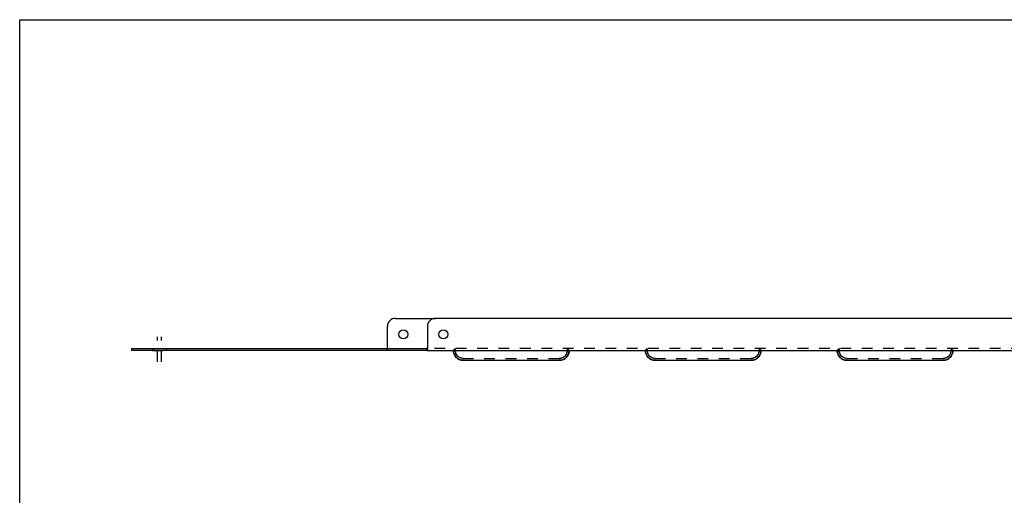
# Model space of a CAD drawing. Header units: inches. Extents: x 0 to 60.7, y 0 to 39.3.
# Tile 3 of 5: x 0 to 30.8, y 24.4 to 39.3. Entities that reach past the tile are written whole.
import ezdxf

# ---------------------------------------------------------------- set-up
doc = ezdxf.new("R2010")
doc.units = ezdxf.units.IN
doc.header["$LTSCALE"] = 3.339286
doc.header["$MEASUREMENT"] = 0
doc.linetypes.add('DASHED', pattern=[0.2, 0.1, -0.1])
doc.linetypes.add('HIDDEN', pattern=[0.2, 0.1, -0.1])
doc.layers.get('0').update_dxf_attribs({"linetype": 'CONTINUOUS'})
doc.layers.add('02___PRT_ALL_AXES', color=7, linetype='CONTINUOUS')
doc.layers.add('DEFAULT_2', color=8, linetype='HIDDEN')

msp = doc.modelspace()

# ---------------------------------------------------------------- linework, layer by layer
at = {"color": 7, "linetype": 'Continuous'}
for p, q in [((0, 0), (0, 39.286)), ((0, 39.286), (60.714, 39.286)), ((11.746, 29.951), (12.996, 29.951)), ((11.496, 29.011), (11.496, 29.701)), ((3.496, 29.011), (3.496, 28.951)), ((3.496, 29.011), (12.72, 29.011)), ((12.72, 29.011), (12.72, 28.951))]:
    msp.add_line(p, q, dxfattribs=at)
at = {"color": 3, "linetype": 'Continuous'}
for p, q in [((41.746, 29.951), (12.996, 29.951)), ((12.746, 29.701), (12.746, 28.98)), ((12.72, 28.951), (3.496, 28.951)), ((12.731, 28.951), (42.012, 28.951)), ((13.858, 28.639), (16.885, 28.639)), ((19.858, 28.639), (22.885, 28.639)), ((25.858, 28.639), (28.885, 28.639))]:
    msp.add_line(p, q, dxfattribs=at)
at = {"color": 7, "linetype": 'Continuous'}
for points in [[(11.496, 29.025), (11.492, 29.025), (11.489, 29.024), (11.486, 29.022), (11.483, 29.019)], [(12.733, 29.019), (12.73, 29.016), (12.727, 29.014), (12.724, 29.012), (12.72, 29.011)], [(12.746, 29.025), (12.742, 29.025), (12.739, 29.024), (12.736, 29.022), (12.733, 29.019)]]:
    msp.add_lwpolyline(points, dxfattribs=at)
at = {"color": 3, "linetype": 'Continuous'}
for points in [[(12.731, 28.958), (12.728, 28.954), (12.724, 28.952), (12.72, 28.951)], [(12.746, 28.98), (12.743, 28.976), (12.74, 28.971), (12.737, 28.967), (12.734, 28.962), (12.731, 28.958)]]:
    msp.add_lwpolyline(points, dxfattribs=at)
at = {"color": 7, "linetype": 'Continuous'}
msp.add_arc((11.746, 29.701), 0.25, 90, 180, dxfattribs=at)
at = {"color": 3, "linetype": 'Continuous'}
for centre, radius, start, end in [((12.996, 29.701), 0.25, 90, 180), ((13.871, 28.949), 0.31, 180.1042, 267.4773), ((16.871, 28.949), 0.31, 272.5227, 359.899), ((19.871, 28.949), 0.31, 180.1042, 267.4773), ((22.871, 28.949), 0.31, 272.5227, 359.899), ((25.871, 28.949), 0.31, 180.1042, 267.4773), ((28.871, 28.949), 0.31, 272.5227, 359.899)]:
    msp.add_arc(centre, radius, start, end, dxfattribs=at)
at = {"layer": '02___PRT_ALL_AXES', "color": 2, "linetype": 'DASHED'}
for p, q in [((4.309, 28.594), (4.309, 29.368)), ((4.434, 28.594), (4.434, 29.368))]:
    msp.add_line(p, q, dxfattribs=at)
at = {"layer": '02___PRT_ALL_AXES', "color": 8, "linetype": 'HIDDEN'}
for p, q in [((4.153, 29.011), (4.153, 28.951)), ((4.153, 29.011), (4.59, 29.011)), ((4.153, 28.951), (4.59, 28.951)), ((4.59, 29.011), (4.59, 28.951))]:
    msp.add_line(p, q, dxfattribs=at)
at = {"layer": '02___PRT_ALL_AXES', "color": 7, "linetype": 'Continuous'}
msp.add_circle((11.996, 29.451), 0.141, dxfattribs=at)
at = {"layer": '02___PRT_ALL_AXES', "color": 3, "linetype": 'Continuous'}
msp.add_circle((13.246, 29.451), 0.141, dxfattribs=at)
at = {"layer": 'DEFAULT_2', "color": 8, "linetype": 'HIDDEN'}
for p, q in [((11.47, 29.011), (11.47, 28.951)), ((11.496, 28.98), (11.496, 29.011)), ((42.023, 29.011), (12.72, 29.011)), ((12.731, 28.951), (12.72, 28.951)), ((13.561, 28.955), (13.562, 28.956)), ((13.561, 28.949), (13.561, 28.95)), ((13.621, 28.949), (13.561, 28.949)), ((13.567, 28.958), (13.562, 28.957)), ((13.562, 28.957), (13.563, 28.955)), ((13.563, 28.955), (13.566, 28.951)), ((13.621, 29.011), (13.566, 28.951)), ((13.574, 28.962), (13.567, 28.958)), ((13.621, 29.011), (13.621, 28.949)), ((17.121, 29.011), (17.121, 28.949)), ((17.121, 29.011), (17.176, 28.951)), ((17.121, 28.949), (17.181, 28.949)), ((17.161, 28.968), (17.158, 28.971)), ((17.181, 28.957), (17.181, 28.955)), ((17.181, 28.955), (17.181, 28.952)), ((17.181, 28.952), (17.181, 28.95)), ((17.181, 28.95), (17.181, 28.949)), ((19.561, 28.955), (19.562, 28.957)), ((19.561, 28.949), (19.561, 28.95)), ((19.621, 28.949), (19.561, 28.949)), ((19.567, 28.958), (19.562, 28.957)), ((19.621, 29.011), (19.566, 28.951)), ((19.574, 28.962), (19.567, 28.958)), ((19.621, 29.011), (19.621, 28.949)), ((23.121, 29.011), (23.121, 28.949)), ((23.121, 29.011), (23.176, 28.951)), ((23.121, 28.949), (23.181, 28.949)), ((23.161, 28.968), (23.158, 28.971)), ((23.176, 28.951), (23.18, 28.955)), ((23.18, 28.955), (23.181, 28.957)), ((23.181, 28.952), (23.181, 28.95)), ((23.181, 28.95), (23.181, 28.949)), ((25.561, 28.955), (25.562, 28.957)), ((25.561, 28.949), (25.561, 28.95)), ((25.621, 28.949), (25.561, 28.949)), ((25.567, 28.958), (25.562, 28.957)), ((25.562, 28.957), (25.563, 28.955)), ((25.563, 28.955), (25.566, 28.951)), ((25.621, 29.011), (25.566, 28.951)), ((25.574, 28.962), (25.567, 28.958)), ((25.621, 29.011), (25.621, 28.949)), ((29.121, 29.011), (29.121, 28.949)), ((29.121, 29.011), (29.176, 28.951)), ((29.121, 28.949), (29.181, 28.949)), ((29.161, 28.968), (29.158, 28.971)), ((29.181, 28.952), (29.181, 28.95)), ((29.181, 28.95), (29.181, 28.949)), ((13.776, 28.654), (13.731, 28.673)), ((13.859, 28.699), (16.884, 28.699)), ((16.919, 28.643), (16.871, 28.639)), ((19.871, 28.639), (19.823, 28.643)), ((19.859, 28.699), (22.884, 28.699)), ((23.079, 28.81), (23.048, 28.772)), ((25.859, 28.699), (28.884, 28.699))]:
    msp.add_line(p, q, dxfattribs=at)
for points in [[(11.483, 29.019), (11.48, 29.016), (11.477, 29.014), (11.474, 29.012), (11.47, 29.011)], [(11.496, 28.98), (11.493, 28.976), (11.49, 28.971), (11.487, 28.967), (11.484, 28.962), (11.481, 28.958), (11.478, 28.954), (11.474, 28.952), (11.47, 28.951)], [(13.561, 28.95), (13.561, 28.952), (13.561, 28.955)], [(13.731, 28.673), (13.689, 28.698), (13.652, 28.73), (13.621, 28.766), (13.595, 28.808), (13.576, 28.853), (13.565, 28.901), (13.561, 28.949)], [(13.585, 28.971), (13.581, 28.967), (13.574, 28.962)], [(13.871, 28.699), (13.823, 28.704), (13.776, 28.718), (13.732, 28.741), (13.695, 28.772), (13.663, 28.81), (13.64, 28.853), (13.626, 28.9), (13.621, 28.949)], [(17.121, 28.949), (17.117, 28.9), (17.102, 28.853), (17.079, 28.81), (17.048, 28.772), (17.01, 28.741), (16.967, 28.718), (16.92, 28.704), (16.871, 28.699)], [(17.181, 28.949), (17.178, 28.901), (17.166, 28.853), (17.147, 28.808), (17.122, 28.766), (17.09, 28.73), (17.054, 28.698), (17.012, 28.673), (16.967, 28.654), (16.919, 28.643)], [(17.181, 28.957), (17.175, 28.959), (17.167, 28.963), (17.161, 28.968)], [(17.176, 28.951), (17.18, 28.955), (17.181, 28.957)], [(19.561, 28.95), (19.561, 28.952), (19.561, 28.955)], [(19.823, 28.643), (19.776, 28.654), (19.731, 28.673), (19.689, 28.698), (19.652, 28.73), (19.621, 28.766), (19.595, 28.808), (19.576, 28.853), (19.565, 28.901), (19.561, 28.949)], [(19.562, 28.957), (19.563, 28.955), (19.566, 28.951)], [(19.585, 28.971), (19.581, 28.967), (19.574, 28.962)], [(19.871, 28.699), (19.823, 28.704), (19.776, 28.718), (19.732, 28.741), (19.695, 28.772), (19.663, 28.81), (19.64, 28.853), (19.626, 28.9), (19.621, 28.949)], [(23.181, 28.949), (23.178, 28.901), (23.166, 28.853), (23.147, 28.808), (23.122, 28.766), (23.09, 28.73), (23.054, 28.698), (23.012, 28.673), (22.967, 28.654), (22.919, 28.643), (22.871, 28.639)], [(23.121, 28.949), (23.117, 28.9), (23.102, 28.853), (23.079, 28.81)], [(23.181, 28.957), (23.175, 28.959), (23.167, 28.963), (23.161, 28.968)], [(23.181, 28.957), (23.181, 28.955), (23.181, 28.952)], [(25.561, 28.95), (25.561, 28.952), (25.561, 28.955)], [(25.871, 28.639), (25.823, 28.643), (25.776, 28.654), (25.731, 28.673), (25.689, 28.698), (25.652, 28.73), (25.621, 28.766), (25.595, 28.808), (25.576, 28.853), (25.565, 28.901), (25.561, 28.949)], [(25.585, 28.971), (25.581, 28.967), (25.574, 28.962)], [(25.871, 28.699), (25.823, 28.704), (25.776, 28.718), (25.732, 28.741), (25.695, 28.772), (25.663, 28.81), (25.64, 28.853), (25.626, 28.9), (25.621, 28.949)], [(29.121, 28.949), (29.117, 28.9), (29.102, 28.853), (29.079, 28.81), (29.048, 28.772), (29.01, 28.741), (28.967, 28.718), (28.92, 28.704), (28.871, 28.699)], [(29.181, 28.949), (29.178, 28.901), (29.166, 28.853), (29.147, 28.808), (29.122, 28.766), (29.09, 28.73), (29.054, 28.698), (29.012, 28.673), (28.967, 28.654), (28.919, 28.643), (28.871, 28.639)], [(29.181, 28.957), (29.175, 28.959), (29.167, 28.963), (29.161, 28.968)], [(29.176, 28.951), (29.18, 28.955), (29.181, 28.957)], [(29.181, 28.957), (29.181, 28.955), (29.181, 28.952)], [(13.871, 28.639), (13.823, 28.643), (13.776, 28.654)], [(23.048, 28.772), (23.01, 28.741), (22.967, 28.718), (22.92, 28.704), (22.871, 28.699)]]:
    msp.add_lwpolyline(points, dxfattribs=at)
for centre, start, end in [((13.871, 28.949), 180, 267.2381), ((16.871, 28.949), 272.7619, 360), ((19.871, 28.949), 180, 267.2381), ((22.871, 28.949), 272.7619, 360), ((25.871, 28.949), 180, 267.2381), ((28.871, 28.949), 272.7619, 360)]:
    msp.add_arc(centre, 0.25, start, end, dxfattribs=at)

doc.saveas('drawing.dxf')
